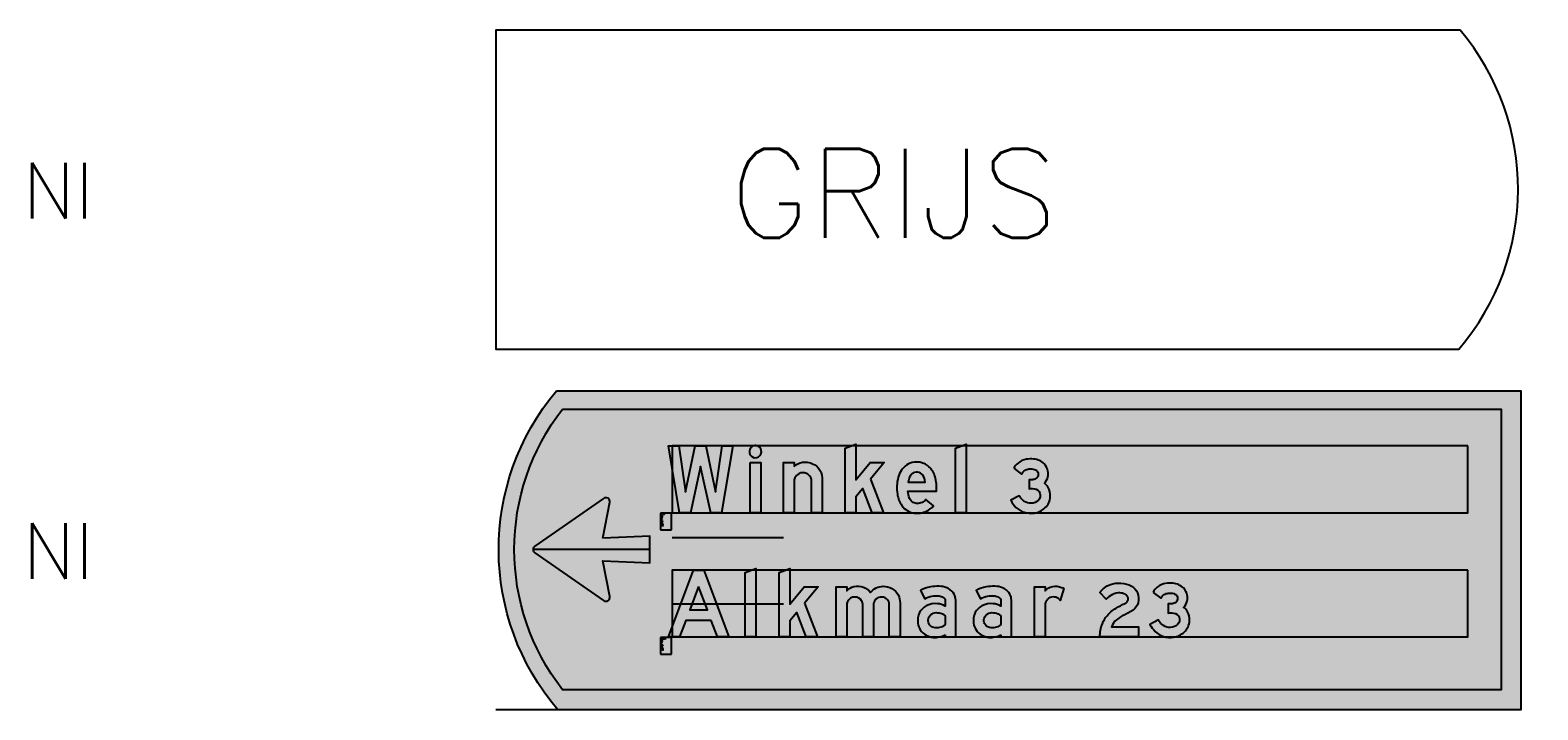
# Model space of a CAD drawing. Header units: millimetres. Extents: x 2444 to 7891, y 2771 to 8930.
# Tile 1 of 7: x 2444 to 5151, y 4619 to 5840. Entities that reach past the tile are written whole.
import ezdxf

# ---------------------------------------------------------------- set-up
doc = ezdxf.new("R2010")
doc.units = ezdxf.units.MM
doc.header["$LTSCALE"] = 20
doc.header["$MEASUREMENT"] = 0
doc.layers.get('0').update_dxf_attribs({"linetype": 'CONTINUOUS'})
for name, color, linetype in [('1', 1, 'CONTINUOUS'), ('105', 5, 'CONTINUOUS'), ('107', 7, 'CONTINUOUS'), ('135', 7, 'CONTINUOUS'), ('136', 7, 'CONTINUOUS'), ('15', 5, 'CONTINUOUS'), ('37', 7, 'CONTINUOUS'), ('87', 7, 'CONTINUOUS'), ('97', 7, 'CONTINUOUS')]:
    doc.layers.add(name, color=color, linetype=linetype)
doc.styles.get("Standard").update_dxf_attribs({"font": 'SIMPLEX'})

# ---------------------------------------------------------------- blocks, each defined once
blk = doc.blocks.new('BORDLUBR')
at = {"layer": '15'}
blk.add_lwpolyline([(1731.151883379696, 573), (-1.447553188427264e-11, 573), (0, 0), (1728.608080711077, -8.43769498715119e-15, 0.3668958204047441)], format="xyb", close=True, dxfattribs=at)
at = {"layer": '135'}
blk.add_attdef('CAMTAG', (2480, 235), '', height=100, dxfattribs=at)
blk = doc.blocks.new('DNWKP')
blk.add_lwpolyline([(177.9926662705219, 3.213532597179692e-14), (138.8691661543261, 0), (102.0474636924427, 166.3561244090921), (65.88304789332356, 2.842170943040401e-14), (26.75978311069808, 2.842170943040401e-14), (-13.34999999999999, 240), (24.78698178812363, 240), (48.78700532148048, 74.63015858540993), (83.30761612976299, 240.0000000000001), (121.4445979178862, 240), (155.6364477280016, 74.6301585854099), (179.965232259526, 240.0000000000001), (218.1022140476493, 240.0000000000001)], close=True)
blk = doc.blocks.new('SDNWKP')
blk.add_hatch(color=256).paths.add_polyline_path([(177.9926662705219, 3.213532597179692e-14), (138.8691661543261, 0), (102.0474636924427, 166.3561244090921), (65.88304789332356, 2.842170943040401e-14), (26.75978311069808, 2.842170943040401e-14), (-13.34999999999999, 240), (24.78698178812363, 240), (48.78700532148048, 74.63015858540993), (83.30761612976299, 240.0000000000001), (121.4445979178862, 240), (155.6364477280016, 74.6301585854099), (179.965232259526, 240.0000000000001), (218.1022140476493, 240.0000000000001)])
blk = doc.blocks.new('DNIOK')
blk.add_lwpolyline([(17.64844054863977, 197.7456878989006, 0.7087638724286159), (34.09772013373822, 235.2497045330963, 0.4532004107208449), (1.633907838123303, 232.5018878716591, 0.5910407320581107)], format="xyb", close=True)
blk.add_lwpolyline([(-8.881784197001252e-16, 179.9999999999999), (38.36065958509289, 179.9999999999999), (38.36065958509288, 0), (0, 0)], close=True)
blk = doc.blocks.new('SDNIOK')
h = blk.add_hatch(color=256)
edge = h.paths.add_edge_path()
edge.add_arc((19.28978225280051, 219.3851338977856), 21.70160422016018, 265.6624478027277, 406.9729936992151)
edge.add_arc((19.07027059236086, 219.6458609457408), 21.66342942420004, 46.0780168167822, 143.5982296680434)
edge.add_arc((19.20686275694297, 219.5313477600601), 21.84132906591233, 143.5690874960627, 265.9083554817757)
h.paths.add_polyline_path([(-8.881784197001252e-16, 179.9999999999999), (38.36065958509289, 179.9999999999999), (38.36065958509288, 0), (0, 0)])
blk = doc.blocks.new('DNNOK')
blk.add_lwpolyline([(38.36065958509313, 165.9231256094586, -0.1695931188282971), (68.14939778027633, 181.1394821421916, -0.1843425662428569), (112.2682234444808, 172.0264258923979, -0.1588148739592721), (134.8860483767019, 145.2638240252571, -0.09797965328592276), (139.3443003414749, 120.6217970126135), (139.3443003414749, 5.260737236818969e-14), (100.9836977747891, 9.947598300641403e-14), (100.9823692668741, 113.7296623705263, 0.1102305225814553), (98.05391022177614, 126.5589191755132, 0.1874071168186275), (82.35939777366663, 141.1605976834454, 0.2133827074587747), (56.21398750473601, 140.5371504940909, 0.1716895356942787), (41.09657115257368, 125.1411779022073, 0.1215347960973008), (38.36065958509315, 112.0284785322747), (38.36065958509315, 1.099336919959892e-13), (5.684341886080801e-14, 1.4210854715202e-13), (2.07817724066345e-13, 180.0000000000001), (38.36065958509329, 180.0000000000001)], format="xyb", close=True)
blk = doc.blocks.new('SDNNOK')
h = blk.add_hatch(color=256)
edge = h.paths.add_edge_path()
edge.add_arc((75.04056225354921, 130.8822272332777), 50.72750554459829, 97.80758356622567, 136.3091276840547, ccw=False)
edge.add_arc((78.26993114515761, 118.7835366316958), 63.17190147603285, 57.43969897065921, 99.21886783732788, ccw=False)
edge.add_arc((82.51109707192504, 123.9390645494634), 56.54980893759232, 22.153975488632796, 58.2502031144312, ccw=False)
edge.add_arc((74.84341071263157, 121.6765615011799), 64.50951318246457, -0.9368578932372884, 21.446978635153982, ccw=False)
edge.add_line((139.3443003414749, 120.6217970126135), (139.3443003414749, 5.684341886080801e-14))
edge.add_line((139.3443003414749, 5.260737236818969e-14), (100.9836977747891, 9.947598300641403e-14))
edge.add_line((100.9836977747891, 9.947598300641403e-14), (100.9823692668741, 113.7296623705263))
edge.add_arc((70.77525804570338, 113.583322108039), 30.20746569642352, 0.2775708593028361, 25.43896376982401)
edge.add_arc((71.41221471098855, 113.6586862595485), 29.6006072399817, 25.83683002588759, 68.29488649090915)
edge.add_arc((69.9838675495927, 111.6115555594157), 32.03591170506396, 67.27541885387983, 115.4565424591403)
edge.add_arc((70.4127802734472, 111.4753173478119), 32.34495110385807, 116.0388313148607, 155.0072441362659)
edge.add_arc((66.30334118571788, 113.0401194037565), 27.96098839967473, 154.3556525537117, 182.0734390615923)
edge.add_line((38.36065958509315, 112.0284785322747), (38.36065958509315, 1.13686837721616e-13))
edge.add_line((38.36065958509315, 1.099336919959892e-13), (5.684341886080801e-14, 1.4210854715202e-13))
edge.add_line((5.684341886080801e-14, 1.4210854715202e-13), (2.07817724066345e-13, 180.0000000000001))
edge.add_line((2.07817724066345e-13, 180.0000000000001), (38.36065958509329, 180.0000000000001))
edge.add_line((38.36065958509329, 180.0000000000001), (38.36065958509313, 165.9231256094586))
blk = doc.blocks.new('DNKOK')
blk.add_lwpolyline([(91.47538290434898, 120.6556475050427), (138.0328488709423, -6.099160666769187e-15), (97.04928634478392, 8.526512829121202e-14), (63.60656977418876, 87.21316562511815), (38.360659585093, 57.37694059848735), (38.360659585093, 0), (0, 0), (1.13686837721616e-13, 231.4754089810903), (38.36065958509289, 246.2294727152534), (38.36065958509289, 117.7048816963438), (90.16393143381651, 179.9999999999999), (140.3278889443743, 179.9999999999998)], close=True)
blk = doc.blocks.new('SDNKOK')
blk.add_hatch(color=256).paths.add_polyline_path([(91.47538290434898, 120.6556475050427), (138.0328488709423, -6.099160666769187e-15), (97.04928634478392, 8.526512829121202e-14), (63.60656977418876, 87.21316562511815), (38.360659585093, 57.37694059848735), (38.360659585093, 0), (0, 0), (1.13686837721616e-13, 231.4754089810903), (38.36065958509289, 246.2294727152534), (38.36065958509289, 117.7048816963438), (90.16393143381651, 179.9999999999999), (140.3278889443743, 179.9999999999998)])
blk = doc.blocks.new('DNEOK')
for points in [[(90.90943389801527, 37.17905270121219, -0.1019007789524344), (73.7632794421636, 33.44376100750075, -0.1238009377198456), (59.34005329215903, 36.64394120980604, -0.1652122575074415), (45.91091715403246, 51.48843598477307, -0.08858079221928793), (39.75652465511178, 77.70490777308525), (142.2852838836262, 77.70490777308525, 0.09766424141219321), (137.3942450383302, 129.4165393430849, 0.1336166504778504), (115.5943045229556, 165.2633892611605, 0.1207688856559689), (89.54189163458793, 179.6357608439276, 0.2101874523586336), (35.77694521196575, 171.7880053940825, 0.1813487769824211), (4.94576476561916, 127.4078754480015, 0.1095693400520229), (1.989004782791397, 66.51177744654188, 0.1139330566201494), (18.29348467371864, 25.55023315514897, 0.2098846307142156), (61.7669165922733, -1.35475120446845, 0.1382921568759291), (106.5668314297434, 5.450524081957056, 0.1176762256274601), (131.8191338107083, 25.23284308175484), (104.6122535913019, 47.52290204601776, -0.1197089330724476)], [(93.30279253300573, 134.6716606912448, 0.2289691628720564), (74.46910148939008, 145.764383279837, 0.20872736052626), (54.50593909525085, 139.8560545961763, 0.1098564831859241), (45.86966347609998, 128.0314846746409, 0.07406592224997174), (40.68652119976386, 109.8361728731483), (102.2297098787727, 109.8361728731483, 0.1113479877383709)]]:
    blk.add_lwpolyline(points, format="xyb", close=True)
blk = doc.blocks.new('SDNEOK')
h = blk.add_hatch(color=256)
edge = h.paths.add_edge_path()
edge.add_arc((73.26747288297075, 76.94041334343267), 43.49947802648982, 270.6530707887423, 293.9266749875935, ccw=False)
edge.add_arc((72.9149705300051, 63.7232907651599), 30.29141050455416, 243.3753257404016, 271.60477425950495, ccw=False)
edge.add_arc((74.47512454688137, 63.83255892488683), 31.11737963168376, 203.371757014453, 240.8966523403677, ccw=False)
edge.add_arc((116.2434356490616, 81.82981451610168), 76.59805747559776, 183.0869467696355, 203.3353192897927, ccw=False)
edge.add_line((39.75652465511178, 77.70490777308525), (142.2852838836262, 77.70490777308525))
edge.add_arc((8.731414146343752, 91.16010855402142), 134.2299465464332, 354.2470129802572, 376.5592476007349)
edge.add_arc((60.62138149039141, 107.2799546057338), 79.90056921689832, 16.08431664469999, 46.52668508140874)
edge.add_arc((73.25022227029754, 119.3058470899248), 62.49093521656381, 47.34333799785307, 74.8881299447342)
edge.add_arc((71.58127748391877, 114.5882564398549), 67.48156407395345, 74.5643541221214, 122.0446154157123)
edge.add_arc((79.52991475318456, 108.4931364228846), 76.94519336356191, 124.6544064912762, 165.7696466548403)
edge.add_arc((140.7435003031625, 90.29449749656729), 140.777937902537, 164.7143988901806, 189.7260682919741)
edge.add_arc((98.85525424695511, 81.343047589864), 97.99508589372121, 188.7049999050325, 214.7044225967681)
edge.add_arc((70.66581433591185, 61.59917345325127), 63.57976888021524, 214.5404276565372, 261.9542196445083)
edge.add_arc((72.09980085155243, 81.4868256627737), 83.48350349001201, 262.8901789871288, 294.3846462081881)
edge.add_arc((77.74795114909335, 68.24662697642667), 69.09325871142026, 294.6517081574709, 321.4976486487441)
edge.add_line((131.8191338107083, 25.23284308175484), (104.6122535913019, 47.52290204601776))
edge.add_arc((76.46832330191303, 70.55784299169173), 36.36879591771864, 293.3953996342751, 320.700730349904, ccw=False)
edge = h.paths.add_edge_path(flags=16)
edge.add_arc((72.40932975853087, 120.7325384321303), 25.11644712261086, 33.70932746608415, 85.29595432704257)
edge.add_arc((71.25582304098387, 119.9413614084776), 26.02217548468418, 82.90688021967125, 130.0665770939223)
edge.add_arc((76.77218071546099, 114.5274162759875), 33.72425588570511, 131.3184933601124, 156.3951884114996)
edge.add_arc((104.3571153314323, 101.5347718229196), 64.20948385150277, 155.6279315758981, 172.5716527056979)
edge.add_line((40.68652119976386, 109.8361728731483), (102.2297098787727, 109.8361728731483))
edge.add_arc((42.69662525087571, 102.4595804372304), 59.98835121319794, 7.063372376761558, 32.47776403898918)
blk = doc.blocks.new('DNLOK')
blk.add_lwpolyline([(1.066130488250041e-16, 1.4210854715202e-13), (-1.77635683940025e-15, 231.4754089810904), (38.36065958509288, 246.2294727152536), (38.36065958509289, 1.989519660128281e-13)], close=True)
blk = doc.blocks.new('SDNLOK')
blk.add_hatch(color=256).paths.add_polyline_path([(1.066130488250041e-16, 1.4210854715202e-13), (-1.77635683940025e-15, 231.4754089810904), (38.36065958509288, 246.2294727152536), (38.36065958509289, 1.989519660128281e-13)])
blk = doc.blocks.new('DN3KK')
blk.add_lwpolyline([(10.92025484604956, 159.9442573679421), (39.0015285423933, 138.6294389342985, -0.1417957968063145), (50.68651949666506, 152.029129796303, -0.1081398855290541), (65.19929785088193, 157.1721291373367, -0.1134046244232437), (85.31452938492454, 155.4517149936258, -0.1981895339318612), (97.32508850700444, 146.2005014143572, -0.2057339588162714), (98.0406451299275, 131.7918950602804, -0.2280878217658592), (86.54805758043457, 120.6639659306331, -0.08359317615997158), (74.57248561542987, 118.4001869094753, -0.007206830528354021), (73.0788346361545, 118.3614391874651), (65.69263337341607, 118.3575449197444), (65.69263337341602, 85.46029035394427, -0.1333059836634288), (91.30287708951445, 84.15754455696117, -0.3054703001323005), (106.1949601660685, 63.76562091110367, -0.2736756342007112), (93.86873203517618, 40.27322367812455, -0.1913318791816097), (67.01609145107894, 34.22145866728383, -0.1495680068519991), (43.3084254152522, 44.68334920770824, -0.09466778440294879), (30.53893739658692, 61.21779120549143), (0.1159465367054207, 44.99197024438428, 0.09243531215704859), (18.93961548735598, 19.01080463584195, 0.1124614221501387), (48.26384253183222, 1.6429832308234, 0.1170545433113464), (85.09902539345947, -1.064440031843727, 0.1505244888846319), (122.8915431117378, 17.41904718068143, 0.2022931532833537), (142.1083892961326, 58.70412780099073, 0.1274674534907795), (135.0599842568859, 90.61513514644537, 0.1388873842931), (120.8207186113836, 105.7015811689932, 0.1533383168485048), (133.5470371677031, 129.3894892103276, 0.09655360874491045), (133.8507896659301, 149.5719181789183, 0.1528036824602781), (120.157234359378, 175.6598392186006, 0.1682329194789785), (83.09115363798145, 192.7750984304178, 0.07617394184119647), (56.22942040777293, 191.9485201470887, 0.1254667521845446), (26.25263766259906, 178.5856353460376, 0.1006151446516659)], format="xyb", close=True)
blk = doc.blocks.new('SDN3KK')
h = blk.add_hatch(color=256)
h.dxf.hatch_style = 1
edge = h.paths.add_edge_path()
edge.add_line((10.92025484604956, 159.9442573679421), (39.0015285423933, 138.6294389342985))
edge.add_arc((67.99399801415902, 125.1417114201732), 31.97627369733, 122.76945507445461, 155.0514514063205, ccw=False)
edge.add_arc((69.69355894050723, 121.4420440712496), 36.01162814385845, 97.16922205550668, 121.85712112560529, ccw=False)
edge.add_arc((71.51304387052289, 112.5382719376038), 45.07820534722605, 72.17157726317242, 98.0514370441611, ccw=False)
edge.add_arc((80.10852783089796, 136.2708551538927), 19.8748040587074, 29.974185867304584, 74.81480773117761, ccw=False)
edge.add_arc((80.91516703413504, 138.163484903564), 18.27236046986, -20.407881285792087, 26.094027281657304, ccw=False)
edge.add_arc((80.73190902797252, 138.1692700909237), 18.44622611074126, 288.3791004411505, 339.77376413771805, ccw=False)
edge.add_arc((73.8373539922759, 155.0968479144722), 36.70402358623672, 271.1476331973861, 290.26133957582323, ccw=False)
edge.add_arc((72.48159808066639, 170.1918482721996), 51.83384991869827, 270.6601842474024, 272.31183954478, ccw=False)
edge.add_line((73.0788346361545, 118.3614391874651), (65.69263337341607, 118.3575449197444))
edge.add_line((65.69263337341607, 118.3575449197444), (65.69263337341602, 85.46029035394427))
edge.add_arc((76.09802166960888, 37.63335832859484), 48.94576112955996, 71.90177204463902, 102.27418690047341, ccw=False)
edge.add_arc((83.61724270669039, 62.91102277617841), 22.59388553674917, 2.1676904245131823, 70.1131125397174, ccw=False)
edge.add_arc((80.17909647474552, 62.43596337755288), 26.04982058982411, -58.296915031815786, 2.9258122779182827, ccw=False)
edge.add_arc((72.82446707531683, 71.04936914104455), 37.28313582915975, 261.0373276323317, 304.363732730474, ccw=False)
edge.add_arc((72.25791295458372, 78.19282723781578), 44.28270482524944, 229.175629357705, 263.2018587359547, ccw=False)
edge.add_arc((80.19674575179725, 86.37019675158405), 55.66454379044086, 206.8628802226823, 228.4946706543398, ccw=False)
edge.add_line((30.53893739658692, 61.21779120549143), (0.1159465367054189, 44.99197024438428))
edge.add_arc((79.19589397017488, 82.47677851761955), 87.51427847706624, 205.3614920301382, 226.4860767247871)
edge.add_arc((71.72182458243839, 74.68973550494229), 76.72095502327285, 226.5298611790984, 252.1962771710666)
edge.add_arc((72.38460170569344, 77.8823209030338), 79.96403961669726, 252.4435627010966, 279.1489600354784)
edge.add_arc((73.99236664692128, 69.52318393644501), 71.45607410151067, 278.9419314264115, 313.1825437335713)
edge.add_arc((83.56653661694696, 60.83848838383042), 58.58074777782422, 312.1671496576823, 357.911994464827)
edge.add_arc((77.01451157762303, 61.0603112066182), 65.1365067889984, 357.9269870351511, 386.9836810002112)
edge.add_arc((101.3082836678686, 73.0218159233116), 38.06182042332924, 27.53110593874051, 59.15941844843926)
edge.add_arc((89.47160988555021, 137.806435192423), 44.87190958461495, 314.3176317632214, 349.1885755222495)
edge.add_arc((81.92903000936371, 140.2598582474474), 52.75019986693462, 348.1077067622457, 370.1677810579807)
edge.add_arc((85.31850636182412, 140.7351479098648), 49.33022432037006, 10.31938069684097, 45.07060050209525)
edge.add_arc((76.9101579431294, 130.6949107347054), 62.38713338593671, 46.11564445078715, 84.31410144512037)
edge.add_arc((72.3573447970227, 104.7141564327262), 88.71270572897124, 83.05045991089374, 100.4745924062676)
edge.add_arc((67.44822595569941, 126.4768194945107), 66.42593758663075, 99.72340043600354, 128.3287857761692)
edge.add_arc((64.43606407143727, 131.5540060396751), 60.58009745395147, 129.0720048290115, 152.0539537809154)
blk = doc.blocks.new('TEXTID')
for p, q in [((-1, -1), (-21, -1)), ((-21, -1), (-21, -31)), ((-1, -31), (-1, -1)), ((-21, -31), (-1, -31))]:
    blk.add_line(p, q)
for tag, p in [('ALFTYP', (-19, -6)), ('AKTIE', (-19, -27.14285714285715)), ('XSCALE', (-19, -22)), ('XYSCALE', (-19, -23.71428571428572)), ('TXTVAL', (-19, -4)), ('TXTLEN', (-19, -20)), ('GROKAP', (-19, -8)), ('GROOND', (-19, -10)), ('GEN', (-19, -16)), ('CURANG', (-19, -18)), ('KRIMP', (-19, -12)), ('LAYER', (-19, -14)), ('NOOT', (-19, -25.42857142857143)), ('ERRMSG', (-19, -28.85714285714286))]:
    blk.add_attdef(tag, p, '', height=1)
blk = doc.blocks.new('DNAKP')
for points in [[(140.8552576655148, 59.17815633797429), (49.45805283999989, 59.17815633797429), (27.10183429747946, -1.751837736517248e-15), (-13.33647447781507, 2.842170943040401e-14), (76.74568635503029, 240), (113.5676241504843, 240), (203.6497849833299, 0), (163.2114762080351, 0)], [(95.15677291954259, 180.8218436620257), (63.59501109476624, 97.64389912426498), (126.7182994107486, 97.64389912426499)]]:
    blk.add_lwpolyline(points, close=True)
blk = doc.blocks.new('SDNAKP')
h = blk.add_hatch(color=256)
h.paths.add_polyline_path([(140.8552576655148, 59.17815633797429), (49.45805283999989, 59.17815633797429), (27.10183429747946, -1.751837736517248e-15), (-13.33647447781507, 2.842170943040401e-14), (76.74568635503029, 240), (113.5676241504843, 240), (203.6497849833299, 0), (163.2114762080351, 0)])
h.paths.add_polyline_path([(95.15677291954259, 180.8218436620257), (63.59501109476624, 97.64389912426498), (126.7182994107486, 97.64389912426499)], flags=16)
blk = doc.blocks.new('DNMOK')
blk.add_lwpolyline([(95.73783487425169, 113.8679979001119, 0.1349945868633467), (91.5330004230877, 129.9879728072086, 0.2625969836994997), (67.96929537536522, 143.2617184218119, 0.3140651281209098), (40.93894037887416, 125.9657120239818, 0.1040697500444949), (38.36065958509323, 113.9714579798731), (38.36065958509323, -2.842170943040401e-14), (0, 0), (0, 179.9999999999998), (38.36065958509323, 179.9999999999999), (38.36065958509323, 165.4860637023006, -0.1621976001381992), (64.16002540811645, 180.6123503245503, -0.1385739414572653), (98.69066947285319, 178.2800563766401, -0.1591278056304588), (123.65561302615, 159.2976138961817, -0.2243955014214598), (169.5475801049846, 181.9547889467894, -0.1278997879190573), (199.5467232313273, 174.3393261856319, -0.1575358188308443), (223.6769510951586, 149.4023263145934, -0.108501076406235), (229.8122837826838, 122.9254818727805), (229.8360946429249, 113.9714579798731), (229.8360946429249, -4.372886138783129e-14), (191.1475721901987, 4.153626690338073e-14), (191.1475721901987, 113.9714579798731, 0.02368449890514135), (191.0016434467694, 117.3257493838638, 0.1448792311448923), (184.9363853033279, 133.0587760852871, 0.429219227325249), (143.1898331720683, 135.5228341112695, 0.1604521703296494), (134.4676285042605, 118.9085756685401, 0.04412426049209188), (134.0984944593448, 113.9714579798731), (134.0984944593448, 5.684341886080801e-14), (95.73783487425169, -7.105427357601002e-14), (95.73783487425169, 113.9714579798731)], format="xyb", close=True)
blk = doc.blocks.new('SDNMOK')
h = blk.add_hatch(color=256)
edge = h.paths.add_edge_path()
edge.add_arc((64.32644257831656, 114.2828501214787), 31.41413166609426, 359.2433350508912, 389.9959077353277)
edge.add_arc((67.9855656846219, 115.7384494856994), 27.52327374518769, 31.1798609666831, 90.03387024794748)
edge.add_arc((66.8639498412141, 115.2195177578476), 28.06397703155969, 87.74272834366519, 157.4854691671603)
edge.add_arc((68.15075755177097, 113.8420287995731), 29.79037913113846, 155.9855895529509, 179.7510683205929)
edge.add_line((38.36065958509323, 113.9714579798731), (38.36065958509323, -2.842170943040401e-14))
edge.add_line((38.36065958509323, -2.842170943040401e-14), (0, 0))
edge.add_line((0, 0), (0, 179.9999999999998))
edge.add_line((0, 179.9999999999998), (38.36065958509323, 179.9999999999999))
edge.add_line((38.36065958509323, 179.9999999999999), (38.36065958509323, 165.4860637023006))
edge.add_arc((73.96157748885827, 134.3300235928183), 47.30881726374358, 101.95728183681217, 138.8093016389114, ccw=False)
edge.add_arc((77.29847572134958, 118.3460411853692), 63.63734854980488, 70.35703890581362, 101.91487206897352, ccw=False)
edge.add_arc((82.10566388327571, 130.5604600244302), 50.5195238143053, 34.6688619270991, 70.83504041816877, ccw=False)
edge.add_arc((170.5730113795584, 122.0722498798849), 59.89131818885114, 90.98103960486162, 141.570691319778, ccw=False)
edge.add_arc((169.9050509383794, 120.4682940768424), 61.48753399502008, 61.17891479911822, 90.33310305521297, ccw=False)
edge.add_arc((173.0204152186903, 124.5279297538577), 56.43421153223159, 26.152895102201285, 61.96314004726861, ccw=False)
edge.add_arc((166.4568601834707, 122.193755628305), 63.35964901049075, 0.6617106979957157, 25.43142861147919, ccw=False)
edge.add_line((229.8122837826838, 122.9254818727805), (229.8360946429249, 113.9714579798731))
edge.add_line((229.8360946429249, 113.9714579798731), (229.8360946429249, -4.263256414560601e-14))
edge.add_line((229.8360946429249, -4.372886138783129e-14), (191.1475721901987, 4.153626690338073e-14))
edge.add_line((191.1475721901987, 4.153626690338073e-14), (191.1475721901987, 113.9714579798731))
edge.add_arc((155.6884908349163, 114.1091275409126), 35.45934860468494, 359.7775507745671, 365.2046234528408)
edge.add_arc((161.3903417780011, 114.9458865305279), 29.70678262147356, 4.594990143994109, 37.56943036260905)
edge.add_arc((162.8923166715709, 114.4550088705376), 28.84512292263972, 40.16220013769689, 133.081959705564)
edge.add_arc((164.0489039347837, 113.9755405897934), 29.98977644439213, 134.0702150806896, 170.5323587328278)
edge.add_arc((162.2014068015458, 114.3526426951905), 28.10549739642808, 170.6711254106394, 180.777105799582)
edge.add_line((134.0984944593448, 113.9714579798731), (134.0984944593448, 5.684341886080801e-14))
edge.add_line((134.0984944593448, 5.684341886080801e-14), (95.73783487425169, -7.105427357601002e-14))
edge.add_line((95.73783487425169, -7.105427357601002e-14), (95.73783487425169, 113.9714579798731))
edge.add_line((95.73783487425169, 113.9714579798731), (95.73783487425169, 113.8679979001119))
blk = doc.blocks.new('DNAOK')
for points in [[(99.01646355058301, 7.77807637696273), (99.01646355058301, -1.601284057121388e-13), (136.7214015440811, 2.461270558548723e-14), (136.7213127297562, 127.6512365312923, 0.03288166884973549), (136.1556279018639, 136.2625766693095, 0.12401995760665), (127.392198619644, 159.0462939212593, 0.1455696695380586), (104.2739523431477, 176.6261320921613, 0.0907507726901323), (76.91396542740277, 181.9423545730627, 0.04510233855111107), (46.17148523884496, 179.8601600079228, 0.09996851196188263), (10.16239599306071, 166.2321424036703), (25.2354450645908, 137.069507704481, -0.09271718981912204), (51.15354331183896, 146.4498488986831, -0.06893768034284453), (76.62747014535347, 147.3914393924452, -0.1300476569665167), (91.87814477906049, 141.8329774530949, -0.110762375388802), (96.93944352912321, 136.2364579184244, -0.08899858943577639), (98.79095888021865, 130.8303772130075, -0.04321604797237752), (99.01646355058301, 127.3497169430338), (99.016463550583, 110.8561110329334, 0.1015563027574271), (71.26070330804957, 119.2228039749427, 0.1544394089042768), (30.32637011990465, 111.3388038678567, 0.1524829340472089), (6.799051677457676, 87.77465632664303, 0.1482385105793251), (0.611653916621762, 48.90212073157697, 0.1138943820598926), (9.368305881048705, 25.34522617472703, 0.1219558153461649), (30.54936231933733, 6.258281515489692, 0.0972121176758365), (55.92594764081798, -1.658092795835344, 0.1518037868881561)], [(95.73955798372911, 41.47967285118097, -0.1235281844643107), (78.77333623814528, 33.43998888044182, -0.118773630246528), (58.10191136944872, 33.37066149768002, -0.1586356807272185), (42.96659749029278, 43.66279243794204, -0.1821149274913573), (37.77044124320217, 61.53703591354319, -0.2013568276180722), (47.20759544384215, 80.05903889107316, -0.171098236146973), (65.93832609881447, 87.19926107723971, -0.05097152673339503), (77.40602549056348, 86.24749409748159, -0.1355156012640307), (99.01646355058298, 76.14092590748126), (99.01646355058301, 44.91011980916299, -0.04848155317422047)]]:
    blk.add_lwpolyline(points, format="xyb", close=True)
blk = doc.blocks.new('SDNAOK')
h = blk.add_hatch(color=256)
edge = h.paths.add_edge_path()
edge.add_line((99.01646355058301, 7.77807637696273), (99.01646355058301, -1.598721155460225e-13))
edge.add_line((99.01646355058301, -1.601284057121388e-13), (136.7214015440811, 2.461270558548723e-14))
edge.add_line((136.7214015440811, 2.461270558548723e-14), (136.7213127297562, 127.6512365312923))
edge.add_arc((71.03706413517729, 127.6606434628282), 65.684249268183, 359.9917944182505, 367.5250036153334)
edge.add_arc((86.55280032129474, 130.2607843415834), 49.96460762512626, 6.899078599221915, 35.17796373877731)
edge.add_arc((86.28139730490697, 128.9744801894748), 50.93537047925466, 36.18480065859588, 69.31420938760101)
edge.add_arc((76.06945541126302, 104.5337552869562), 77.41320585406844, 68.63321235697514, 89.37494102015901)
edge.add_arc((73.06074739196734, 10.84387125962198), 171.1418659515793, 88.70989026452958, 99.03958434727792)
edge.add_arc((61.90712283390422, 83.89501654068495), 97.24669172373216, 99.31206052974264, 122.1472879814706)
edge.add_line((10.16239599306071, 166.2321424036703), (25.2354450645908, 137.069507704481))
edge.add_arc((63.26995032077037, 72.47561686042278), 74.95995147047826, 99.30200792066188, 120.49064526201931, ccw=False)
edge.add_arc((67.28892277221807, 54.97939981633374), 92.88268689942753, 84.22965742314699, 100.00405277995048, ccw=False)
edge.add_arc((73.74809101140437, 115.7905641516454), 31.73178438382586, 55.15536361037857, 84.79375271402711, ccw=False)
edge.add_arc((81.93194966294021, 127.7510909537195), 17.24025303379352, 29.484193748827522, 54.76600806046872, ccw=False)
edge.add_arc((82.7996239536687, 128.3736448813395), 16.17894701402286, 8.734005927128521, 29.077381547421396, ccw=False)
edge.add_arc((78.80608626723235, 127.7879641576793), 20.21512825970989, -1.2422222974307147, 8.656007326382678, ccw=False)
edge.add_line((99.01646355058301, 127.3497169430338), (99.016463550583, 110.8561110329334))
edge.add_arc((64.75481279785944, 47.41811004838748), 72.09882579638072, 61.62736641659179, 84.82283112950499)
edge.add_arc((63.25142341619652, 50.59850075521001), 69.09011185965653, 83.34301226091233, 118.4604698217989)
edge.add_arc((56.29850183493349, 61.87991753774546), 55.86352175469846, 117.7051179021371, 152.3845013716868)
edge.add_arc((67.8221684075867, 58.13282217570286), 67.84142618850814, 154.0919463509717, 187.8200869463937)
edge.add_arc((56.02699274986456, 56.09533195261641), 55.88024754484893, 187.3959484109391, 213.3866210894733)
edge.add_arc((58.50365515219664, 58.57549499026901), 59.31722611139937, 214.070514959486, 241.8833826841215)
edge.add_arc((63.4037700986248, 66.94422572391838), 69.00866565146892, 241.5695883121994, 263.7791783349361)
edge.add_arc((62.28924175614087, 72.38883089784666), 74.31983867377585, 265.0882989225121, 299.6155547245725)
edge = h.paths.add_edge_path(flags=16)
edge.add_arc((71.23377835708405, 71.27262152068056), 38.5765864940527, 281.2706551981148, 309.4385348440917, ccw=False)
edge.add_arc((68.29375902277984, 76.30165119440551), 44.12418424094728, 256.64516654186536, 283.73914673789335, ccw=False)
edge.add_arc((66.34584004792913, 61.76879329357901), 29.57053008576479, 217.7559093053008, 253.8120780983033, ccw=False)
edge.add_arc((64.09176557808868, 59.49641271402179), 26.40030791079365, 175.5668761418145, 216.8520913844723, ccw=False)
edge.add_arc((64.55312774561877, 59.55614293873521), 26.85584169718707, 130.2313551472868, 175.7700087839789, ccw=False)
edge.add_arc((66.70046872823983, 57.06196218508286), 30.14693427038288, 91.44864510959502, 130.2854093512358, ccw=False)
edge.add_arc((67.016173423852, 30.62389452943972), 56.5856329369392, 79.41972791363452, 91.09144025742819, ccw=False)
edge.add_arc((69.90898587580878, 42.05928117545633), 44.81968054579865, 49.500968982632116, 80.3708041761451, ccw=False)
edge.add_line((99.01646355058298, 76.14092590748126), (99.01646355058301, 44.91011980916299))
edge.add_arc((79.73014471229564, 60.05287175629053), 24.52070616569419, 310.7601274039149, 321.86258774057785, ccw=False)
blk = doc.blocks.new('DNROK')
blk.add_lwpolyline([(77.23213200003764, 142.1902233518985, 0.1733933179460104), (57.09460730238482, 141.4171772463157, 0.1800687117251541), (41.3980752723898, 126.4496093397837, 0.1137066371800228), (38.36066524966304, 113.1338019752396), (38.36065930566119, 5.684341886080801e-14), (-5.329070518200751e-15, 5.684341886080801e-14), (3.019806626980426e-14, 180), (38.3606595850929, 179.9999999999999), (38.3606595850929, 165.5759277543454, -0.05920912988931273), (47.79137311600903, 173.4965800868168, -0.0952306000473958), (65.99867327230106, 181.0448000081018, -0.1352076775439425), (97.49147996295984, 178.0333355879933, -0.03529202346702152), (105.5734143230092, 174.0973872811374), (93.11776915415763, 130.174737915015, 0.1839419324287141)], format="xyb", close=True)
blk = doc.blocks.new('SDNROK')
h = blk.add_hatch(color=256)
edge = h.paths.add_edge_path()
edge.add_arc((68.24444401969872, 113.6421693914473), 29.929415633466, 72.5246091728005, 111.8722113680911)
edge.add_arc((69.35289985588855, 112.8475867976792), 31.08837780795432, 113.2226151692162, 154.0537632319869)
edge.add_arc((68.7775176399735, 113.1998768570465), 30.41692415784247, 154.1762692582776, 180.1244640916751)
edge.add_line((38.36066524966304, 113.1338019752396), (38.36065930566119, 5.684341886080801e-14))
edge.add_line((38.36065930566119, 5.684341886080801e-14), (-7.105427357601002e-15, 5.684341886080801e-14))
edge.add_line((-5.329070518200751e-15, 5.684341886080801e-14), (3.019806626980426e-14, 180))
edge.add_line((3.019806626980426e-14, 180), (38.3606595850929, 179.9999999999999))
edge.add_line((38.3606595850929, 179.9999999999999), (38.3606595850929, 165.5759277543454))
edge.add_arc((76.40231564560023, 129.8563426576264), 52.18291248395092, 123.249218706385, 136.8031277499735, ccw=False)
edge.add_arc((76.53095459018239, 129.9062384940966), 52.21188967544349, 101.63766884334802, 123.39729463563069, ccw=False)
edge.add_arc((76.27864981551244, 122.3731516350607), 59.5654282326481, 69.13749648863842, 99.93803055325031, ccw=False)
edge.add_arc((73.68588585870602, 118.8862363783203), 63.75802424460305, 59.99116249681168, 68.07614290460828, ccw=False)
edge.add_line((105.5734143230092, 174.0973872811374), (93.11776915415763, 130.174737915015))
edge.add_arc((69.39694698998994, 115.3224295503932), 27.98693387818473, 32.05189983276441, 73.74226150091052)
blk = doc.blocks.new('DN2KK')
blk.add_lwpolyline([(0.359366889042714, 1.13722364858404e-13, -0.09558921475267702), (9.094308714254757, 47.41164698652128, -0.07777842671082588), (25.97954511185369, 76.20972478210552, -0.08237002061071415), (58.61675498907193, 103.5197074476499, -0.02396459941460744), (89.66867185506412, 119.9359627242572, 0.07026689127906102), (98.02964971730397, 125.7464189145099, 0.2089041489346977), (102.1218476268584, 135.5349485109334, 0.1420851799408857), (99.35879387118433, 144.9368510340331, 0.1196964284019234), (90.96650479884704, 152.938933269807, 0.1182617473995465), (72.28938667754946, 158.1628217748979, 0.131542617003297), (45.31287219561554, 152.5204393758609, 0.08964260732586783), (23.02268359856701, 135.9074961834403), (-0.001758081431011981, 159.9477006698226, -0.1450579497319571), (37.73551420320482, 187.9337258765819, -0.1056952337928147), (75.39477966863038, 193.2187638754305, -0.1226107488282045), (114.2959940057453, 181.8181587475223, -0.1589210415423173), (135.0876812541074, 158.2723243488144, -0.1615927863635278), (137.6409288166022, 122.8649523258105, -0.1740860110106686), (119.1664684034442, 96.24751972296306, -0.03778596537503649), (87.18155147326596, 78.64221292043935, 0.06841591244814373), (60.23213416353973, 61.67104293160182, 0.12933473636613), (41.92975765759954, 35.84418028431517), (139.318729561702, 35.84418028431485), (139.3187295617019, 2.501892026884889e-13)], format="xyb", close=True)
blk = doc.blocks.new('SDN2KK')
h = blk.add_hatch(color=256)
h.dxf.hatch_style = 1
edge = h.paths.add_edge_path()
edge.add_arc((127.5922488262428, 1.069566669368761), 127.2373774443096, 158.6405653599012, 180.4816381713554, ccw=False)
edge.add_arc((109.5414373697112, 7.865491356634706), 107.9514894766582, 140.7206932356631, 158.5103804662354, ccw=False)
edge.add_arc((124.6238831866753, -8.519902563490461), 130.0377452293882, 120.5040827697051, 139.3393796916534, ccw=False)
edge.add_arc((245.2996260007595, -212.0214080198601), 366.6288175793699, 115.1185049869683, 120.6097355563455, ccw=False)
edge.add_arc((73.27842210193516, 152.4415328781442), 36.40401595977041, 296.75856423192, 312.8361235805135)
edge.add_arc((88.87282501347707, 135.3241839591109), 13.25069892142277, 313.7128595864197, 360.9113804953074)
edge.add_arc((84.53156651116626, 135.4724320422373), 17.59039220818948, 0.2036303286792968, 32.55063858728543)
edge.add_arc((78.68881918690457, 131.6607459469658), 24.56629438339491, 32.71220214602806, 60.01470748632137)
edge.add_arc((70.73932759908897, 116.6204893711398), 41.57124083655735, 60.88483732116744, 87.86312764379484)
edge.add_arc((69.33906342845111, 104.9592373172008), 53.28532449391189, 86.82600112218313, 116.801247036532)
edge.add_arc((80.12651739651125, 82.54945961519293), 78.15323346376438, 116.452368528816, 136.9421739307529)
edge.add_line((23.02268359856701, 135.9074961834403), (-0.001758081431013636, 159.9477006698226))
edge.add_arc((66.0844705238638, 110.2709663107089), 82.67507210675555, 110.05341612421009, 143.0679725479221, ccw=False)
edge.add_arc((68.92614965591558, 102.4962191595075), 90.95286303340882, 85.92164175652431, 110.05560047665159, ccw=False)
edge.add_arc((71.94932057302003, 109.3923643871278), 83.89717778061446, 59.68557962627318, 87.64633564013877, ccw=False)
edge.add_arc((88.58717364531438, 138.1637261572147), 50.66214493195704, 23.385501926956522, 59.50546237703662, ccw=False)
edge.add_arc((83.01599752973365, 136.721658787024), 56.35504797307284, -14.233978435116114, 22.48296853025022, ccw=False)
edge.add_arc((91.33758663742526, 135.28285017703), 47.9395836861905, 305.4856493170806, 344.98735342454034, ccw=False)
edge.add_arc((-13.14014359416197, 298.7617482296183), 241.9029812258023, 294.5016042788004, 303.1573916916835, ccw=False)
edge.add_arc((135.4312713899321, -27.85885273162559), 116.9209667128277, 114.3726409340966, 130.0280172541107)
edge.add_arc((100.1683859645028, 13.97147355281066), 62.21055478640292, 129.9376038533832, 159.4153063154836)
edge.add_line((41.92975765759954, 35.84418028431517), (139.318729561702, 35.84418028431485))
edge.add_line((139.318729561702, 35.84418028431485), (139.3187295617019, 2.486899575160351e-13))
edge.add_line((139.3187295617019, 2.501892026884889e-13), (0.3593668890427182, 1.13722364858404e-13))
blk = doc.blocks.new('TBORDLU15')
at = {"layer": '135'}
blk.add_attdef('CAMTAG', (-850, 235), '', height=100, dxfattribs=at)

msp = doc.modelspace()

# ---------------------------------------------------------------- hatches: boundary and pattern name
at = {"layer": '105'}
h = msp.add_hatch(color=256, dxfattribs=at)
h.dxf.hatch_style = 1
edge = h.paths.add_edge_path()
edge.add_line((3399.825046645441, 5159.047619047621), (5085.238095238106, 5159.047619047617))
edge.add_line((5085.238095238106, 5159.047619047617), (5085.238095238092, 4655.047619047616))
edge.add_line((5085.238095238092, 4655.047619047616), (3399.825046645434, 4655.047619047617))
edge.add_arc((3723.238095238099, 4907.047619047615), 410.0000000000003, 142.0746584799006, 217.9253415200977, ccw=False)
at = {"layer": '107'}
h = msp.add_hatch(color=256, dxfattribs=at)
h.dxf.hatch_style = 1
h.paths.add_polyline_path([(3391.630014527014, 4619.047619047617), (5120.238095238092, 4619.047619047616), (5120.238095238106, 5192.047619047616), (3389.086211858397, 5192.047619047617, 0.366895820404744)])
h.paths.add_polyline_path([(3399.825046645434, 4655.047619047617), (5085.238095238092, 4655.047619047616), (5085.238095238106, 5159.047619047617), (3399.825046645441, 5159.047619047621, 0.3435990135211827)], flags=16)
h.paths.add_polyline_path([(3472.081802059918, 4927.195060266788), (3556.838095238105, 4931.047619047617), (3556.838095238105, 4883.047619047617), (3472.081802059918, 4886.900177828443), (3488.119026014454, 4805.206530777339), (3341.41204002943, 4907.047619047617), (3488.119026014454, 5008.888707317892)], flags=0)
h = msp.add_hatch(color=256, dxfattribs=at)
h.dxf.hatch_style = 1
h.paths.add_polyline_path([(3349.9322997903, 4901.13302322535, -0.523147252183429), (3349.9322997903, 4912.962214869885), (3473.532302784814, 4998.762892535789, -0.6877163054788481), (3484.644982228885, 4991.191922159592), (3472.081802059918, 4927.195060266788), (3556.838095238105, 4931.047619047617), (3556.838095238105, 4883.047619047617), (3472.081802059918, 4886.900177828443), (3484.751160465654, 4822.362443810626, -0.659881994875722), (3473.532302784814, 4815.332345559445)])

# ---------------------------------------------------------------- linework, layer by layer
at = {"layer": '1'}
for p, q in [((3596.438095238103, 4928.747619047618), (3796.438095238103, 4928.747619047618)), ((3556.838095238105, 4907.047619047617), (3346.838095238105, 4907.047619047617)), ((3596.438095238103, 4809.547619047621), (3796.438095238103, 4809.547619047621)), ((3391.630014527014, 4619.047619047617), (3280.238095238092, 4619.047619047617))]:
    msp.add_line(p, q, dxfattribs=at)
for points in [[(5025.238095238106, 5093.047619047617), (3596.438095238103, 5093.047619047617), (3596.438095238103, 4973.047619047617), (5025.238095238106, 4973.047619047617)], [(5025.238095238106, 4870.047619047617), (3596.438095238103, 4870.047619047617), (3596.438095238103, 4750.047619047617), (5025.238095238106, 4750.047619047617)]]:
    msp.add_lwpolyline(points, close=True, dxfattribs=at)
at = {"layer": '15'}
msp.add_lwpolyline([(3389.086211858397, 5192.047619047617), (5120.238095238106, 5192.047619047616), (5120.238095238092, 4619.047619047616), (3391.630014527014, 4619.047619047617, -0.3668958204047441)], format="xyb", close=True, dxfattribs=at)
at = {"layer": '87', "flags": 128}
msp.add_lwpolyline([(3472.081802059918, 4927.195060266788), (3484.751160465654, 4991.732794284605, 0.6598936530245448), (3473.532110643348, 4998.762759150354), (3349.932273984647, 4912.962196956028, 0.5231444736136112), (3349.932273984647, 4901.133041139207), (3473.532110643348, 4815.332478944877, 0.6598936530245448), (3484.751160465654, 4822.362443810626), (3472.081802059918, 4886.900177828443), (3556.838095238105, 4883.047619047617), (3556.838095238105, 4931.047619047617)], format="xyb", close=True, dxfattribs=at)
at = {"layer": '97'}
msp.add_lwpolyline([(3399.825046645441, 5159.047619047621), (5085.238095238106, 5159.047619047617), (5085.238095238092, 4655.047619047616), (3399.825046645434, 4655.047619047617, -0.3435990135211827)], format="xyb", close=True, dxfattribs=at)

# ---------------------------------------------------------------- block references
at = {"layer": '107', "xscale": 0.5, "yscale": 0.5, "zscale": 0.5}
for name, p in [('SDNWKP', (3596.438095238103, 4973.047619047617)), ('SDNIOK', (3736.438095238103, 4973.047619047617)), ('SDNKOK', (3906.938095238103, 4973.047619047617)), ('SDNLOK', (4105.438095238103, 4973.047619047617)), ('SDNNOK', (3796.438095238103, 4973.047619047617)), ('SDNEOK', (3999.938095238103, 4973.047619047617)), ('SDN3KK', (4204.438095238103, 4973.047619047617)), ('SDNLOK', (3727.938095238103, 4750.047619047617)), ('SDNKOK', (3788.438095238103, 4750.047619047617)), ('SDNAKP', (3596.438095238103, 4750.047619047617)), ('SDN2KK', (4364.438095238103, 4750.047619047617)), ('SDN3KK', (4454.438095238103, 4750.047619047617)), ('SDNMOK', (3890.938095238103, 4750.047619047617)), ('SDNAOK', (4037.438095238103, 4750.047619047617)), ('SDNAOK', (4137.438095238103, 4750.047619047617)), ('SDNROK', (4246.938095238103, 4750.047619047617))]:
    msp.add_blockref(name, p, dxfattribs=at)
at = {"layer": '136'}
for p, values in [((3596.438095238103, 4973.047619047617), {'TXTVAL': 'Winkel 3', 'ALFTYP': 'DN', 'GROKAP': '120', 'GROOND': '90', 'KRIMP': '0', 'LAYER': '37', 'GEN': 'links', 'CURANG': '0.0', 'TXTLEN': '679', 'XSCALE': '1.000', 'XYSCALE': '1.000'}), ((3596.438095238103, 4750.047619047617), {'TXTVAL': 'Alkmaar 23', 'ALFTYP': 'DN', 'GROKAP': '120', 'GROOND': '90', 'KRIMP': '0', 'LAYER': '37', 'GEN': 'links', 'CURANG': '0.0', 'TXTLEN': '929', 'XSCALE': '1.000', 'XYSCALE': '1.000'})]:
    msp.add_blockref('TEXTID', p, dxfattribs=at).add_auto_attribs(values)
at = {"layer": '15'}
ref = msp.add_blockref('BORDLUBR', (3280.238095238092, 5266.666666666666), dxfattribs=at)
ref.add_attrib('CAMTAG', 'NI', (2430.238095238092, 5501.666666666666), dxfattribs={"layer": '135', "height": 100})
msp.add_blockref('TBORDLU15', (3280.238095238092, 4619.047619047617), dxfattribs=at).add_auto_attribs({'CAMTAG': 'NI'})
at = {"layer": '37', "xscale": 0.5, "yscale": 0.5, "zscale": 0.5}
for name, p in [('DNWKP', (3596.438095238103, 4973.047619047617)), ('DNIOK', (3736.438095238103, 4973.047619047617)), ('DNKOK', (3906.938095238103, 4973.047619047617)), ('DNLOK', (4105.438095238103, 4973.047619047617)), ('DNNOK', (3796.438095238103, 4973.047619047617)), ('DNEOK', (3999.938095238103, 4973.047619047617)), ('DN3KK', (4204.438095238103, 4973.047619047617)), ('DNLOK', (3727.938095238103, 4750.047619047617)), ('DNKOK', (3788.438095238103, 4750.047619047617)), ('DNAKP', (3596.438095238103, 4750.047619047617)), ('DN2KK', (4364.438095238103, 4750.047619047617)), ('DN3KK', (4454.438095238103, 4750.047619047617)), ('DNMOK', (3890.938095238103, 4750.047619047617)), ('DNAOK', (4037.438095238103, 4750.047619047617)), ('DNAOK', (4137.438095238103, 4750.047619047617)), ('DNROK', (4246.938095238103, 4750.047619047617))]:
    msp.add_blockref(name, p, dxfattribs=at)

# ---------------------------------------------------------------- texts
at = {"layer": '15'}
msp.add_text('  GRIJS', height=160, dxfattribs=at).set_placement((3480.238095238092, 5466.666666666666))

doc.saveas('drawing.dxf')
